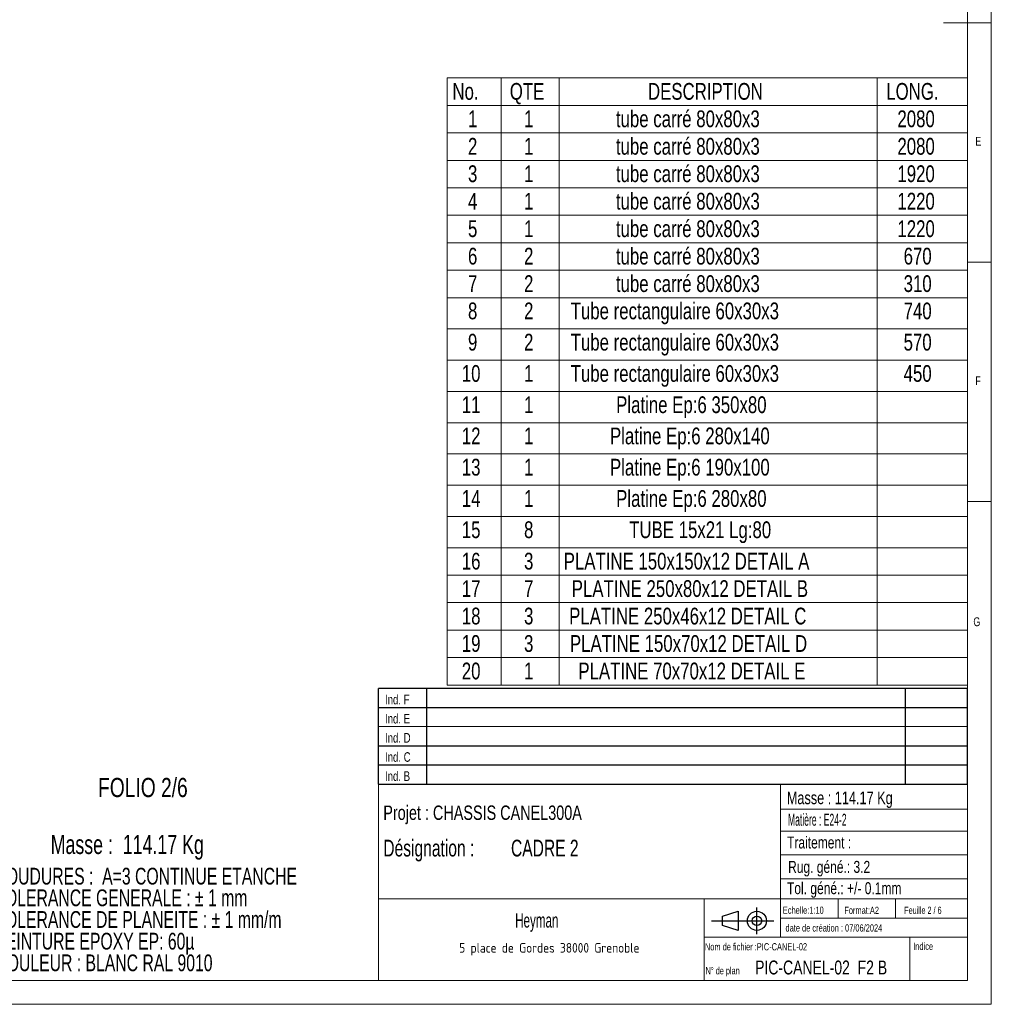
# Model space of a CAD drawing. Header units: millimetres. Extents: x 5 to 3649, y 4 to 418.
# Tile 24 of 105: x 999 to 1202, y 4 to 210. Entities that reach past the tile are written whole.
import ezdxf

# ---------------------------------------------------------------- set-up
doc = ezdxf.new("R2010")
doc.units = ezdxf.units.MM
doc.layers.add('NOTES', color=6, linetype='Continuous')
doc.styles.add('SLDTEXTSTYLE0', font='TXT', dxfattribs={"width": 0.75})
doc.styles.add('SLDTEXTSTYLE1', font='TXT', dxfattribs={"width": 0.703217})
doc.styles.add('SLDTEXTSTYLE2', font='TXT', dxfattribs={"width": 0.694444})
doc.styles.add('SLDTEXTSTYLE3', font='TXT', dxfattribs={"width": 0.617423})
doc.styles.add('SLDTEXTSTYLE4', font='TXT', dxfattribs={"width": 0.7})
doc.styles.add('SLDTEXTSTYLE5', font='TXT', dxfattribs={"width": 0.535475})
doc.styles.add('SLDTEXTSTYLE6', font='ISOCP3', dxfattribs={"width": 0.96})
doc.styles.add('SLDTEXTSTYLE7', font='TXT', dxfattribs={"width": 0.605})
doc.styles.add('SLDTEXTSTYLE8', font='TXT', dxfattribs={"width": 0.692308})
doc.styles.add('SLDTEXTSTYLE9', font='TXT', dxfattribs={"width": 0.695728})

# ---------------------------------------------------------------- blocks, each defined once
blk = doc.blocks.new('Bloc12')
for p, q in [((2.32, 3.8), (5.55, 4.8)), ((5.55, 4.8), (5.55, 0.8)), ((9.48, 0), (9.48, 5.6)), ((0, 2.8), (12.98, 2.8)), ((2.32, 1.8), (2.32, 3.8)), ((5.55, 0.8), (2.32, 1.8))]:
    blk.add_line(p, q)
for radius in [2, 1]:
    blk.add_circle((9.48, 2.8), radius)
blk = doc.blocks.new('Bloc11')
for p, q in [((123, 20), (0, 20)), ((0, 0), (0, 20)), ((10, 20), (10, 0)), ((110, 20), (110, 0)), ((123, 0), (123, 20)), ((0, 16), (123, 16)), ((0, 8), (123, 8)), ((0, 4), (123, 4)), ((0, 0), (123, 0))]:
    blk.add_line(p, q)
at = {"color": 7, "linetype": 'Continuous', "lineweight": 18}
blk.add_line((0, 12), (123, 12), dxfattribs=at)
at = {"color": 7}
for tag in ['AUTOATTR0', 'AUTOATTR1', 'AUTOATTR2', 'AUTOATTR3', 'AUTOATTR4', 'AUTOATTR5', 'AUTOATTR6', 'AUTOATTR7', 'AUTOATTR8', 'AUTOATTR9']:
    blk.add_attdef(tag, (0, 0), '', height=1, dxfattribs=at)
at = {"layer": 'NOTES', "color": 211, "char_height": 2, "attachment_point": 1, "style": 'SLDTEXTSTYLE0'}
for s, insert in [('Ind. F', (1.36, 18.66)), ('Ind. E', (1.36, 14.66)), ('Ind. D', (1.36, 10.66)), ('Ind. C', (1.36, 6.66)), ('Ind. B', (1.36, 2.66))]:
    blk.add_mtext(s, dxfattribs=dict(at, insert=insert))
blk = doc.blocks.new('SW_NOTE_33')
at = {"layer": 'NOTES', "color": 0, "char_height": 3.5, "attachment_point": 1, "style": 'SLDTEXTSTYLE1'}
for s, insert in [('SOUDURES :  A=3 CONTINUE ETANCHE', (0, 4.51)), ('TOLERANCE GENERALE : ± 1 mm', (0, -0.01)), ('TOLERANCE DE PLANEITE : ± 1 mm/m', (0, -4.54)), ('PEINTURE EPOXY EP: 60µ', (0, -9.07)), ('COULEUR : BLANC RAL 9010', (0, -13.59))]:
    blk.add_mtext(s, dxfattribs=dict(at, insert=insert))
blk = doc.blocks.new('SW_NOTE_34')
at = {"layer": 'NOTES', "color": 0, "insert": (20.94, 2.58), "char_height": 2, "attachment_point": 2, "style": 'SLDTEXTSTYLE6'}
blk.add_mtext('5 place de Gordes 38000 Grenoble', dxfattribs=at)
blk = doc.blocks.new('SW_NOTE_35')
at = {"layer": 'NOTES', "color": 0, "char_height": 3.5, "attachment_point": 1, "style": 'SLDTEXTSTYLE9'}
for s, insert in [('Désignation :', (0, 4.51)), ('CADRE 2', (26.67, 4.51))]:
    blk.add_mtext(s, dxfattribs=dict(at, insert=insert))
blk = doc.blocks.new('SW_TABLEANNOTATION_1')
at = {"color": 0, "linetype": 'Continuous', "lineweight": 18}
for p, q in [((0, 0), (0, -126.79)), ((108.67, 0), (0, 0)), ((11.31, 0), (11.31, -5.74)), ((23.42, 0), (23.42, -5.74)), ((89.8, 0), (89.8, -5.74)), ((108.67, -126.79), (108.67, 0)), ((0, -5.74), (108.67, -5.74)), ((11.31, -5.74), (11.31, -126.79)), ((23.42, -5.74), (23.42, -126.79)), ((89.8, -5.74), (89.8, -126.79)), ((0, -11.47), (108.67, -11.47)), ((0, -17.21), (108.67, -17.21)), ((0, -22.94), (108.67, -22.94)), ((0, -28.68), (108.67, -28.68)), ((0, -34.42), (108.67, -34.42)), ((0, -40.15), (108.67, -40.15)), ((0, -45.89), (108.67, -45.89)), ((0, -52.41), (108.67, -52.41)), ((0, -58.94), (108.67, -58.94)), ((0, -65.47), (108.67, -65.47)), ((0, -72), (108.67, -72)), ((0, -78.53), (108.67, -78.53)), ((0, -85.05), (108.67, -85.05)), ((0, -91.58), (108.67, -91.58)), ((0, -98.11), (108.67, -98.11)), ((0, -103.84), (108.67, -103.84)), ((0, -109.58), (108.67, -109.58)), ((0, -115.32), (108.67, -115.32)), ((0, -121.05), (108.67, -121.05)), ((0, -126.79), (108.67, -126.79))]:
    blk.add_line(p, q, dxfattribs=at)
at = {"color": 0, "linetype": 'Continuous', "lineweight": 18, "char_height": 3.5, "attachment_point": 1, "style": 'SLDTEXTSTYLE0'}
for s, insert in [('No.', (1.11, -1.05)), ('QTE', (13.09, -1.05)), ('DESCRIPTION', (41.96, -1.05)), ('LONG.', (91.73, -1.05)), ('tube carré 80x80x3', (35.26, -6.78)), ('1', (4.36, -6.78)), ('1', (16.07, -6.78)), ('2080', (94.06, -6.78)), ('tube carré 80x80x3', (35.26, -12.52)), ('2', (4.36, -12.52)), ('1', (16.07, -12.52)), ('2080', (94.06, -12.52)), ('3', (4.36, -18.25)), ('1', (16.07, -18.25)), ('tube carré 80x80x3', (35.26, -18.25)), ('1920', (94.06, -18.25)), ('4', (4.36, -23.99)), ('1', (16.07, -23.99)), ('tube carré 80x80x3', (35.26, -23.99)), ('1220', (94.06, -23.99)), ('5', (4.36, -29.73)), ('1', (16.07, -29.73)), ('tube carré 80x80x3', (35.26, -29.73)), ('1220', (94.06, -29.73)), ('tube carré 80x80x3', (35.26, -35.46)), ('6', (4.36, -35.46)), ('2', (16.07, -35.46)), ('670', (95.36, -35.46)), ('tube carré 80x80x3', (35.26, -41.2)), ('7', (4.36, -41.2)), ('2', (16.07, -41.2)), ('310', (95.36, -41.2)), ('8', (4.36, -46.9)), ('2', (16.07, -46.9)), ('Tube rectangulaire 60x30x3', (25.81, -46.9)), ('740', (95.36, -46.9)), ('9', (4.36, -53.43)), ('2', (16.07, -53.43)), ('Tube rectangulaire 60x30x3', (25.81, -53.43)), ('570', (95.36, -53.43)), ('10', (3.07, -59.96)), ('1', (16.07, -59.96)), ('Tube rectangulaire 60x30x3', (25.81, -59.96)), ('450', (95.36, -59.96)), ('11', (3.07, -66.49)), ('1', (16.07, -66.49)), ('Platine Ep:6 350x80', (35.31, -66.49)), ('12', (3.07, -73.01)), ('1', (16.07, -73.01)), ('Platine Ep:6 280x140', (34.02, -73.01)), ('13', (3.07, -79.54)), ('1', (16.07, -79.54)), ('Platine Ep:6 190x100', (34.02, -79.54)), ('14', (3.07, -86.07)), ('1', (16.07, -86.07)), ('Platine Ep:6 280x80', (35.31, -86.07)), ('TUBE 15x21 Lg:80', (38.03, -92.6)), ('15', (3.07, -92.6)), ('8', (16.07, -92.6)), ('16', (3.07, -99.16)), ('3', (16.07, -99.16)), ('PLATINE 150x150x12 DETAIL A', (24.36, -99.16)), ('PLATINE 250x80x12 DETAIL B', (26.04, -104.89)), ('17', (3.07, -104.89)), ('7', (16.07, -104.89)), ('18', (3.07, -110.63)), ('3', (16.07, -110.63)), ('PLATINE 250x46x12 DETAIL C', (25.49, -110.63)), ('19', (3.07, -116.36)), ('3', (16.07, -116.36)), ('PLATINE 150x70x12 DETAIL D', (25.65, -116.36)), ('20', (3.07, -122.1)), ('1', (16.07, -122.1)), ('PLATINE 70x70x12 DETAIL E', (27.42, -122.1))]:
    blk.add_mtext(s, dxfattribs=dict(at, insert=insert))

msp = doc.modelspace()

# ---------------------------------------------------------------- linework, layer by layer
at = {"lineweight": 18}
for p, q in [((1202.036428, 4.439009), (1202.036428, 414.439009)), ((1197.036428, 9.439009), (1197.036428, 409.439009)), ((1202.036428, 209.439009), (1192.036428, 209.439009)), ((1197.036428, 159.439009), (1202.036428, 159.439009)), ((1202.036428, 109.439009), (1197.036428, 109.439009)), ((1074.036428, 50.439009), (1074.036428, 9.439009)), ((1197.036428, 50.439009), (1074.036428, 50.439009)), ((1158.036428, 50.439009), (1158.036428, 18.439009)), ((1197.036428, 50.439009), (1197.036428, 9.439009)), ((1158.036428, 45.19543), (1197.036428, 45.19543)), ((1158.036428, 40.617434), (1197.036428, 40.617434)), ((1158.036428, 35.683864), (1197.036428, 35.683864)), ((1158.036428, 30.616956), (1197.036428, 30.616956)), ((1074.036428, 26.439009), (1197.036428, 26.439009)), ((1142.036428, 26.439009), (1142.036428, 9.439009)), ((1170.036428, 26.439009), (1170.036428, 22.439009)), ((1182.036428, 26.439009), (1182.036428, 22.439009)), ((1158.036428, 22.439009), (1197.036428, 22.439009)), ((1142.036428, 18.439009), (1197.036428, 18.439009)), ((1185.036428, 18.439009), (1185.036428, 9.439009)), ((623.036428, 9.439009), (1197.036428, 9.439009)), ((1074.036428, 9.439446), (1197.036428, 9.439009)), ((618.036428, 4.439009), (1202.036428, 4.439009))]:
    msp.add_line(p, q, dxfattribs=at)

# ---------------------------------------------------------------- block references
msp.add_blockref('SW_TABLEANNOTATION_1', (1088.363292, 197.902191), dxfattribs=at)
for name, p in [('Bloc11', (1074.029986, 50.428873)), ('Bloc11', (1074.029986, 50.428873)), ('Bloc12', (1143.596339, 19.073307)), ('Bloc12', (1143.596339, 19.073307))]:
    msp.add_blockref(name, p)
at = {"layer": 'NOTES'}
for name, p in [('SW_NOTE_35', (1075.037018, 34.301951)), ('SW_NOTE_33', (993.99914, 28.442486)), ('SW_NOTE_34', (1088.774884, 14.652284))]:
    msp.add_blockref(name, p, dxfattribs=at)

# ---------------------------------------------------------------- texts
for s, insert, char_height, attachment_point, style in [('E', (1198.70311, 185.607026), 1.852083, 1, 'SLDTEXTSTYLE0'), ('F', (1198.70311, 135.607026), 1.852083, 1, 'SLDTEXTSTYLE0'), ('G', (1198.287986, 85.262339), 1.852083, 1, 'SLDTEXTSTYLE0'), ('FOLIO 2/6', (1015.456181, 51.720022), 4, 1, 'SLDTEXTSTYLE0'), ('Masse : 114.17 Kg', (1159.317081, 48.882269), 2.64583333, 1, 'SLDTEXTSTYLE0'), ('Projet : CHASSIS CANEL300A', (1075.037018, 45.953774), 3, 1, 'SLDTEXTSTYLE0'), ('Matière : E24-2', (1159.569591, 44.238332), 2.5, 1, 'SLDTEXTSTYLE5'), ('Masse :  114.17 Kg', (1005.551005, 39.82595), 4, 1, 'SLDTEXTSTYLE2'), ('Traitement :', (1159.379147, 39.484659), 2.5, 1, 'SLDTEXTSTYLE0'), ('Rug. géné.: 3.2', (1159.587841, 34.383928), 2.5, 1, 'SLDTEXTSTYLE0'), ('Tol. géné.: +/- 0.1mm', (1159.360017, 29.938342), 2.5, 1, 'SLDTEXTSTYLE0'), ('Echelle:1:10', (1158.489882, 24.843759), 1.5, 1, 'SLDTEXTSTYLE0'), ('Format:A2', (1171.325706, 24.819168), 1.5, 1, 'SLDTEXTSTYLE0'), ('Feuille 2 / 6', (1183.842807, 24.822993), 1.5, 1, 'SLDTEXTSTYLE8'), ('Heyman', (1107.099173, 23.465771), 3, 2, 'SLDTEXTSTYLE7'), ('date de création : 07/06/2024', (1159.045385, 21.13376), 1.5, 1, 'SLDTEXTSTYLE0'), ('Nom de fichier :PIC-CANEL-02', (1142.217128, 17.206397), 1.5, 1, 'SLDTEXTSTYLE3'), ('Indice', (1185.729115, 17.299171), 1.5, 1, 'SLDTEXTSTYLE0'), ('PIC-CANEL-02  F2 B', (1152.700761, 13.581869), 2.91041667, 1, 'SLDTEXTSTYLE0'), ('N° de plan', (1142.338811, 12.204035), 1.5, 1, 'SLDTEXTSTYLE4')]:
    msp.add_mtext(s, dxfattribs=dict(at, insert=insert, char_height=char_height, attachment_point=attachment_point, style=style))

doc.saveas('drawing.dxf')
